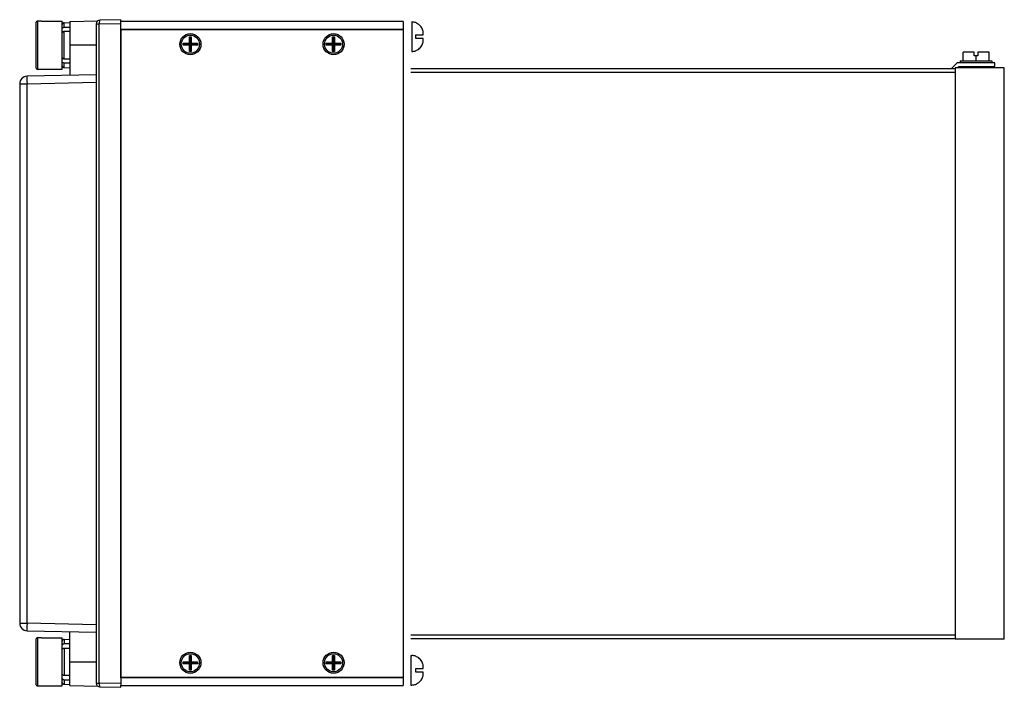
# Model space of a CAD drawing. Header units: millimetres. Extents: x -104 to 158, y -88 to 89.
import ezdxf

# ---------------------------------------------------------------- set-up
doc = ezdxf.new("R2010")
doc.units = ezdxf.units.MM

msp = doc.modelspace()

# ---------------------------------------------------------------- linework, layer by layer
at = {"extrusion": (1.83691e-16, 1, 6.12303e-17)}
for p, q in [((-99.5, 87.62), (-99.5, 75.88)), ((-99, 75.38), (-99, 88.12)), ((-98, 88.12), (-99, 88.12)), ((-98, 88.15), (-98, 88.12)), ((-98, 88.15), (-92.5, 88.15)), ((-92.5, 81.75), (-92.5, 88.15)), ((-92.01, 87.71), (-90.5, 87.75)), ((-92.01, 86.49), (-92.01, 87.71)), ((-90.5, 88.01), (-83.09, 88.21)), ((-90.5, 88.01), (-90.5, 81.75)), ((-83.5, 87.4), (-82.67, 87.4)), ((-83.5, 87.4), (-83.5, -87.4)), ((-82.67, 87.4), (-77, 87.5)), ((-82.67, -87.4), (-82.67, 87.4)), ((-77, 88.5), (-82.52, 88.4)), ((-77, 88), (-77, 88.5)), ((-77, 86), (-77, 88)), ((-2, 88), (-77, 88)), ((-2, 88), (-2, -88)), ((0.3, 87.9), (0.3, 80.1)), ((1.3, 87.69), (1.3, 87.73)), ((-92.01, 78.14), (-92.01, 85.36)), ((-77, -86), (-77, 86)), ((-77, 86), (-2, 86)), ((-76.9, -85.9), (-76.9, 85.9)), ((-76.9, 85.9), (-2.1, 85.9)), ((-58.75, 83.93), (-58.25, 83.95)), ((-58.75, 82.25), (-58.75, 83.93)), ((-58.75, 83.93), (-58.57, 83.75)), ((-58.43, 83.76), (-58.57, 83.75)), ((-58.57, 83.75), (-58.57, 82.07)), ((-58.25, 83.95), (-58.43, 83.76)), ((-58.43, 82.07), (-58.43, 83.76)), ((-58.25, 83.95), (-58.25, 82.25)), ((-20.75, 83.93), (-20.25, 83.95)), ((-20.75, 82.25), (-20.75, 83.93)), ((-20.75, 83.93), (-20.57, 83.75)), ((-20.43, 83.76), (-20.57, 83.75)), ((-20.57, 83.75), (-20.57, 82.07)), ((-20.25, 83.95), (-20.43, 83.76)), ((-20.43, 82.07), (-20.43, 83.76)), ((-20.25, 83.95), (-20.25, 82.25)), ((1.3, 83.5), (1.3, 84.5)), ((3.3, 84.5), (3.3, 84.75)), ((-92.5, 75.35), (-92.5, 81.75)), ((-83.5, 81.75), (-90.5, 81.75)), ((-90.5, 81.75), (-90.5, 73.75)), ((-60.43, 81.75), (-60.43, 82.25)), ((-60.43, 82.25), (-60.25, 82.07)), ((-60.43, 82.25), (-58.75, 82.25)), ((-60.43, 81.75), (-60.25, 81.93)), ((-58.75, 81.75), (-60.43, 81.75)), ((-60.25, 82.07), (-60.25, 81.93)), ((-58.57, 82.07), (-60.25, 82.07)), ((-60.25, 81.93), (-58.57, 81.93)), ((-58.75, 82.25), (-58.57, 82.07)), ((-58.57, 81.93), (-58.75, 81.75)), ((-58.75, 80.07), (-58.75, 81.75)), ((-58.57, 81.93), (-58.57, 80.25)), ((-58.43, 82.07), (-58.25, 82.25)), ((-56.75, 82.07), (-58.43, 82.07)), ((-58.43, 81.93), (-56.74, 81.93)), ((-58.43, 80.25), (-58.43, 81.93)), ((-58.25, 81.75), (-58.43, 81.93)), ((-58.25, 82.25), (-56.57, 82.25)), ((-56.55, 81.75), (-58.25, 81.75)), ((-58.25, 81.75), (-58.25, 80.07)), ((-56.57, 82.25), (-56.75, 82.07)), ((-56.74, 81.93), (-56.75, 82.07)), ((-56.55, 81.75), (-56.74, 81.93)), ((-56.57, 82.25), (-56.55, 81.75)), ((-22.43, 81.75), (-22.43, 82.25)), ((-22.43, 82.25), (-22.25, 82.07)), ((-22.43, 82.25), (-20.75, 82.25)), ((-22.43, 81.75), (-22.25, 81.93)), ((-20.75, 81.75), (-22.43, 81.75)), ((-22.25, 82.07), (-22.25, 81.93)), ((-20.57, 82.07), (-22.25, 82.07)), ((-22.25, 81.93), (-20.57, 81.93)), ((-20.75, 82.25), (-20.57, 82.07)), ((-20.57, 81.93), (-20.75, 81.75)), ((-20.75, 80.07), (-20.75, 81.75)), ((-20.57, 81.93), (-20.57, 80.25)), ((-20.43, 82.07), (-20.25, 82.25)), ((-18.75, 82.07), (-20.43, 82.07)), ((-20.43, 81.93), (-18.74, 81.93)), ((-20.43, 80.25), (-20.43, 81.93)), ((-20.25, 81.75), (-20.43, 81.93)), ((-20.25, 82.25), (-18.57, 82.25)), ((-18.55, 81.75), (-20.25, 81.75)), ((-20.25, 81.75), (-20.25, 80.07)), ((-18.57, 82.25), (-18.75, 82.07)), ((-18.74, 81.93), (-18.75, 82.07)), ((-18.55, 81.75), (-18.74, 81.93)), ((-18.57, 82.25), (-18.55, 81.75)), ((3.3, 83.25), (3.3, 83.5)), ((-58.75, 80.07), (-58.57, 80.25)), ((-58.25, 80.07), (-58.75, 80.07)), ((-58.57, 80.25), (-58.43, 80.25)), ((-58.25, 80.07), (-58.43, 80.25)), ((-20.75, 80.07), (-20.57, 80.25)), ((-20.25, 80.07), (-20.75, 80.07)), ((-20.57, 80.25), (-20.43, 80.25)), ((-20.25, 80.07), (-20.43, 80.25)), ((1.3, 80.27), (1.3, 80.31)), ((146.54, 77.6), (146.54, 79.9)), ((149.5, 79.9), (146.54, 79.9)), ((149.5, 78.9), (149.5, 79.9)), ((150, 78.9), (149.5, 78.9)), ((150, 77.6), (150, 78.9)), ((150.5, 78.9), (150, 78.9)), ((153.46, 79.9), (150.5, 79.9)), ((150.5, 79.9), (150.5, 78.9)), ((153.46, 77.6), (153.46, 79.9)), ((-92.01, 75.79), (-92.01, 77.01)), ((-92.01, 75.79), (-90.5, 75.75)), ((-77, 78), (-76.9, 78)), ((-77, 76.8), (-76.9, 76.8)), ((145, 77.1), (143.5, 75.6)), ((155, 77.1), (145, 77.1)), ((145.06, 75.75), (145.41, 76.1)), ((145.41, 76.1), (155, 76.1)), ((145.8, 77.6), (150, 77.6)), ((145.8, 77.6), (145.8, 77.1)), ((150, 77.6), (154.2, 77.6)), ((154.2, 77.6), (154.2, 77.1)), ((155, 76.1), (155, 77.1)), ((-83.5, 73.91), (-101.85, 73.49)), ((-99, 75.38), (-98, 75.38)), ((-98, 75.38), (-98, 75.35)), ((-98, 75.35), (-92.5, 75.35)), ((-77, 75.6), (-76.9, 75.6)), ((-77, 74.6), (-76.9, 74.6)), ((0, 75.6), (144.5, 75.6)), ((0, 74.6), (144.5, 74.6)), ((144.5, 75.75), (144.5, -75.75)), ((157.5, 75.75), (144.5, 75.75)), ((157.5, -75.75), (157.5, 75.75)), ((-103.8, 71.49), (-103.8, -71.49)), ((-103.8, 71.49), (-101.85, 71.49)), ((-101.85, 71.49), (-83.5, 71.91)), ((-101.85, -71.49), (-101.85, 71.49)), ((-103.8, -71.49), (-101.85, -71.49)), ((-83.5, -71.91), (-101.85, -71.49)), ((-101.85, -73.49), (-83.5, -73.91)), ((-99, -88.12), (-99, -75.38)), ((-98, -75.38), (-99, -75.38)), ((-98, -75.35), (-98, -75.38)), ((-98, -75.35), (-92.5, -75.35)), ((-92.5, -81.75), (-92.5, -75.35)), ((-92.01, -75.79), (-90.5, -75.75)), ((-90.5, -81.75), (-90.5, -73.75)), ((-77, -74.6), (-76.9, -74.6)), ((-77, -75.6), (-76.9, -75.6)), ((0, -74.6), (144.5, -74.6)), ((0, -75.6), (144.5, -75.6)), ((157.5, -75.75), (144.5, -75.75)), ((-99.5, -75.88), (-99.5, -87.62)), ((-92.01, -75.79), (-92.01, -77.01)), ((-92.01, -78.14), (-92.01, -85.36)), ((-77, -76.8), (-76.9, -76.8)), ((-76.9, -78), (-77, -78)), ((-58.75, -80.07), (-58.25, -80.05)), ((-58.75, -81.75), (-58.75, -80.07)), ((-58.75, -80.07), (-58.57, -80.25)), ((-58.43, -80.24), (-58.57, -80.25)), ((-58.57, -80.25), (-58.57, -81.93)), ((-58.25, -80.05), (-58.43, -80.24)), ((-58.43, -81.93), (-58.43, -80.24)), ((-58.25, -80.05), (-58.25, -81.75)), ((-20.75, -80.07), (-20.25, -80.05)), ((-20.75, -81.75), (-20.75, -80.07)), ((-20.75, -80.07), (-20.57, -80.25)), ((-20.43, -80.24), (-20.57, -80.25)), ((-20.57, -80.25), (-20.57, -81.93)), ((-20.25, -80.05), (-20.43, -80.24)), ((-20.43, -81.93), (-20.43, -80.24)), ((-20.25, -80.05), (-20.25, -81.75)), ((0, -80.1), (0, -87.9)), ((0, -80.1), (0.3, -80.1)), ((1.3, -80.31), (1.3, -80.27)), ((-92.5, -88.15), (-92.5, -81.75)), ((-90.5, -88.01), (-90.5, -81.75)), ((-90.5, -81.75), (-83.5, -81.75)), ((-60.43, -82.25), (-60.43, -81.75)), ((-60.43, -81.75), (-60.25, -81.93)), ((-60.43, -81.75), (-58.75, -81.75)), ((-60.43, -82.25), (-60.25, -82.07)), ((-58.75, -82.25), (-60.43, -82.25)), ((-60.25, -81.93), (-60.25, -82.07)), ((-58.57, -81.93), (-60.25, -81.93)), ((-60.25, -82.07), (-58.57, -82.07)), ((-58.75, -81.75), (-58.57, -81.93)), ((-58.57, -82.07), (-58.75, -82.25)), ((-58.75, -83.93), (-58.75, -82.25)), ((-58.57, -82.07), (-58.57, -83.75)), ((-58.43, -81.93), (-58.25, -81.75)), ((-56.75, -81.93), (-58.43, -81.93)), ((-58.43, -82.07), (-56.74, -82.07)), ((-58.43, -83.75), (-58.43, -82.07)), ((-58.25, -82.25), (-58.43, -82.07)), ((-58.25, -81.75), (-56.57, -81.75)), ((-56.55, -82.25), (-58.25, -82.25)), ((-58.25, -82.25), (-58.25, -83.93)), ((-56.57, -81.75), (-56.75, -81.93)), ((-56.74, -82.07), (-56.75, -81.93)), ((-56.55, -82.25), (-56.74, -82.07)), ((-56.57, -81.75), (-56.55, -82.25)), ((-22.43, -82.25), (-22.43, -81.75)), ((-22.43, -81.75), (-22.25, -81.93)), ((-22.43, -81.75), (-20.75, -81.75)), ((-22.43, -82.25), (-22.25, -82.07)), ((-20.75, -82.25), (-22.43, -82.25)), ((-22.25, -81.93), (-22.25, -82.07)), ((-20.57, -81.93), (-22.25, -81.93)), ((-22.25, -82.07), (-20.57, -82.07)), ((-20.75, -81.75), (-20.57, -81.93)), ((-20.57, -82.07), (-20.75, -82.25)), ((-20.75, -83.93), (-20.75, -82.25)), ((-20.57, -82.07), (-20.57, -83.75)), ((-20.43, -81.93), (-20.25, -81.75)), ((-18.75, -81.93), (-20.43, -81.93)), ((-20.43, -82.07), (-18.74, -82.07)), ((-20.43, -83.75), (-20.43, -82.07)), ((-20.25, -82.25), (-20.43, -82.07)), ((-20.25, -81.75), (-18.57, -81.75)), ((-18.55, -82.25), (-20.25, -82.25)), ((-20.25, -82.25), (-20.25, -83.93)), ((-18.57, -81.75), (-18.75, -81.93)), ((-18.74, -82.07), (-18.75, -81.93)), ((-18.55, -82.25), (-18.74, -82.07)), ((-18.57, -81.75), (-18.55, -82.25)), ((1.3, -84.5), (1.3, -83.5)), ((3.3, -83.5), (3.3, -83.25)), ((-77, -86), (-77, -88)), ((-2, -86), (-77, -86)), ((-2.1, -85.9), (-76.9, -85.9)), ((-58.75, -83.93), (-58.57, -83.75)), ((-58.25, -83.93), (-58.75, -83.93)), ((-58.57, -83.75), (-58.43, -83.75)), ((-58.25, -83.93), (-58.43, -83.75)), ((-20.75, -83.93), (-20.57, -83.75)), ((-20.25, -83.93), (-20.75, -83.93)), ((-20.57, -83.75), (-20.43, -83.75)), ((-20.25, -83.93), (-20.43, -83.75)), ((3.3, -84.75), (3.3, -84.5)), ((-99, -88.12), (-98, -88.12)), ((-98, -88.12), (-98, -88.15)), ((-98, -88.15), (-92.5, -88.15)), ((-92.01, -86.49), (-92.01, -87.71)), ((-92.01, -87.71), (-90.5, -87.75)), ((-90.5, -88.01), (-83.09, -88.21)), ((-83.5, -87.4), (-82.67, -87.4)), ((-77, -87.5), (-82.67, -87.4)), ((-82.52, -88.4), (-77, -88.5)), ((-77, -88.5), (-77, -88)), ((-77, -88), (-2, -88)), ((0, -87.9), (0.3, -87.9)), ((1.3, -87.73), (1.3, -87.69))]:
    msp.add_line(p, q, dxfattribs=at)
for centre, radius in [((-58.5, 82), 2.8), ((-58.5, 82), 2.41), ((-20.5, 82), 2.8), ((-20.5, 82), 2.41), ((-58.5, -82), 2.8), ((-58.5, -82), 2.41), ((-20.5, -82), 2.8), ((-20.5, -82), 2.41)]:
    msp.add_circle(centre, radius)
for centre, radius, start, end in [((-92, 87.21), 0.5, 91.5, 180), ((-82.5, 87.4), 1, 91, 180), ((0.3, 84.9), 3, 70.5288, 90), ((0.3, 83.1), 3, 270, 289.4712), ((-92, 76.29), 0.5, 180, 268.5), ((-101.8, 71.49), 2, 91.3, 180), ((-101.8, -71.49), 2, 180, 268.7), ((-92, -76.29), 0.5, 91.5, 180), ((0.3, -83.1), 3, 70.5288, 90), ((-92, -87.21), 0.5, 180, 268.5), ((-82.5, -87.4), 1, 180, 269), ((0.3, -84.9), 3, 270, 289.4712)]:
    msp.add_arc(centre, radius, start, end)
for centre, major_axis, ratio, start_param, end_param in [((-82.5, 87.4), (-0.017, 1), 0.173623, 0, 1.567766), ((-101.8, 71.49), (-0.05, 2), 0.022681, 0, 1.570282), ((-101.8, -71.49), (-0.05, -2), 0.022681, -1.570282, 0), ((-82.5, -87.4), (-0.017, -1), 0.173623, -1.567766, 0)]:
    msp.add_ellipse(centre, major_axis=major_axis, ratio=ratio, start_param=start_param, end_param=end_param)
for points, knots in [([(-99, 88.12), (-99.03, 88.12), (-99.06, 88.12), (-99.13, 88.11), (-99.16, 88.1), (-99.22, 88.07), (-99.25, 88.06), (-99.31, 88.02), (-99.33, 88), (-99.38, 87.95), (-99.4, 87.93), (-99.43, 87.87), (-99.45, 87.84), (-99.47, 87.78), (-99.48, 87.75), (-99.5, 87.68), (-99.5, 87.65), (-99.5, 87.62)], [0, 0, 0, 0, 0.0924229, 0.0924229, 0.1848458, 0.1848458, 0.2774778, 0.2774778, 0.3701098, 0.3701098, 0.4630179, 0.4630179, 0.5559261, 0.5559261, 0.6491039, 0.6491039, 0.7422816, 0.7422816, 0.7422816, 0.7422816]), ([(-92.5, 86.14), (-92.5, 86.16), (-92.5, 86.18), (-92.48, 86.23), (-92.47, 86.25), (-92.45, 86.29), (-92.43, 86.31), (-92.4, 86.35), (-92.37, 86.37), (-92.33, 86.4), (-92.31, 86.42), (-92.25, 86.45), (-92.22, 86.46), (-92.16, 86.47), (-92.13, 86.48), (-92.07, 86.49), (-92.04, 86.49), (-92.01, 86.49)], [2.2339788, 2.2339788, 2.2339788, 2.2339788, 2.3278291, 2.3278291, 2.4216793, 2.4216793, 2.5149603, 2.5149603, 2.6082413, 2.6082413, 2.7009484, 2.7009484, 2.7936554, 2.7936554, 2.8859317, 2.8859317, 2.9652768, 2.9652768, 2.9652768, 2.9652768]), ([(3.3, 84.75), (3.3, 84.82), (3.3, 84.88), (3.29, 85.11), (3.27, 85.28), (3.21, 85.59), (3.16, 85.74), (3.05, 86.04), (2.98, 86.21), (2.78, 86.54), (2.67, 86.7), (2.43, 86.98), (2.27, 87.14), (1.91, 87.4), (1.72, 87.51), (1.46, 87.63), (1.38, 87.67), (1.3, 87.69)], [0.70846, 0.70846, 0.70846, 0.70846, 0.896524, 0.896524, 1.344787, 1.344787, 1.793049, 1.793049, 2.316127, 2.316127, 2.839205, 2.839205, 3.445554, 3.445554, 4.051903, 4.051903, 4.302414, 4.302414, 4.302414, 4.302414]), ([(-92.01, 85.36), (-92.04, 85.36), (-92.07, 85.36), (-92.13, 85.35), (-92.16, 85.34), (-92.22, 85.33), (-92.25, 85.31), (-92.31, 85.29), (-92.33, 85.27), (-92.37, 85.24), (-92.4, 85.22), (-92.43, 85.18), (-92.45, 85.16), (-92.47, 85.12), (-92.48, 85.1), (-92.5, 85.05), (-92.5, 85.03), (-92.5, 85)], [0.0129312, 0.0129312, 0.0129312, 0.0129312, 0.0922763, 0.0922763, 0.1845526, 0.1845526, 0.2772597, 0.2772597, 0.3699667, 0.3699667, 0.4632477, 0.4632477, 0.5565287, 0.5565287, 0.6503789, 0.6503789, 0.7442292, 0.7442292, 0.7442292, 0.7442292]), ([(1.3, 84.5), (1.38, 84.5), (1.46, 84.5), (1.72, 84.5), (1.91, 84.5), (2.27, 84.5), (2.43, 84.5), (2.67, 84.5), (2.78, 84.5), (2.98, 84.5), (3.05, 84.5), (3.16, 84.5), (3.21, 84.5), (3.27, 84.5), (3.29, 84.5), (3.3, 84.5), (3.3, 84.5), (3.3, 84.5)], [16.73185, 16.73185, 16.73185, 16.73185, 16.982361, 16.982361, 17.58871, 17.58871, 18.195059, 18.195059, 18.718137, 18.718137, 19.241215, 19.241215, 19.689477, 19.689477, 20.13774, 20.13774, 20.325804, 20.325804, 20.325804, 20.325804]), ([(3.3, 83.5), (3.3, 83.5), (3.3, 83.5), (3.29, 83.5), (3.27, 83.5), (3.21, 83.5), (3.16, 83.5), (3.05, 83.5), (2.98, 83.5), (2.78, 83.5), (2.67, 83.5), (2.43, 83.5), (2.27, 83.5), (1.91, 83.5), (1.72, 83.5), (1.46, 83.5), (1.38, 83.5), (1.3, 83.5)], [0.70846, 0.70846, 0.70846, 0.70846, 0.896524, 0.896524, 1.344787, 1.344787, 1.793049, 1.793049, 2.316127, 2.316127, 2.839205, 2.839205, 3.445554, 3.445554, 4.051903, 4.051903, 4.302414, 4.302414, 4.302414, 4.302414]), ([(1.3, 80.31), (1.38, 80.33), (1.46, 80.37), (1.72, 80.49), (1.91, 80.6), (2.27, 80.86), (2.43, 81.02), (2.67, 81.3), (2.78, 81.46), (2.98, 81.79), (3.05, 81.96), (3.16, 82.26), (3.21, 82.41), (3.27, 82.72), (3.29, 82.89), (3.3, 83.12), (3.3, 83.18), (3.3, 83.25)], [16.73185, 16.73185, 16.73185, 16.73185, 16.982361, 16.982361, 17.58871, 17.58871, 18.195059, 18.195059, 18.718137, 18.718137, 19.241215, 19.241215, 19.689477, 19.689477, 20.13774, 20.13774, 20.325804, 20.325804, 20.325804, 20.325804]), ([(-92.5, 78.5), (-92.5, 78.47), (-92.5, 78.45), (-92.48, 78.4), (-92.47, 78.38), (-92.45, 78.34), (-92.43, 78.32), (-92.4, 78.28), (-92.37, 78.26), (-92.33, 78.23), (-92.31, 78.21), (-92.25, 78.19), (-92.22, 78.17), (-92.16, 78.16), (-92.13, 78.15), (-92.07, 78.14), (-92.04, 78.14), (-92.01, 78.14)], [2.2339788, 2.2339788, 2.2339788, 2.2339788, 2.3278291, 2.3278291, 2.4216793, 2.4216793, 2.5149603, 2.5149603, 2.6082413, 2.6082413, 2.7009484, 2.7009484, 2.7936554, 2.7936554, 2.8859317, 2.8859317, 2.9652768, 2.9652768, 2.9652768, 2.9652768]), ([(-99.5, 75.88), (-99.5, 75.85), (-99.5, 75.82), (-99.48, 75.75), (-99.47, 75.72), (-99.45, 75.66), (-99.43, 75.63), (-99.4, 75.57), (-99.38, 75.55), (-99.33, 75.5), (-99.31, 75.48), (-99.25, 75.44), (-99.22, 75.43), (-99.16, 75.4), (-99.13, 75.39), (-99.06, 75.38), (-99.03, 75.38), (-99, 75.38)], [-0.7422816, -0.7422816, -0.7422816, -0.7422816, -0.6491039, -0.6491039, -0.5559261, -0.5559261, -0.4630179, -0.4630179, -0.3701098, -0.3701098, -0.2774778, -0.2774778, -0.1848458, -0.1848458, -0.0924229, -0.0924229, 0, 0, 0, 0]), ([(-92.01, 77.01), (-92.04, 77.01), (-92.07, 77.01), (-92.13, 77.02), (-92.16, 77.03), (-92.22, 77.04), (-92.25, 77.05), (-92.31, 77.08), (-92.33, 77.1), (-92.37, 77.13), (-92.4, 77.15), (-92.43, 77.19), (-92.45, 77.21), (-92.47, 77.25), (-92.48, 77.27), (-92.5, 77.32), (-92.5, 77.34), (-92.5, 77.36)], [0.0129312, 0.0129312, 0.0129312, 0.0129312, 0.0922763, 0.0922763, 0.1845526, 0.1845526, 0.2772597, 0.2772597, 0.3699667, 0.3699667, 0.4632477, 0.4632477, 0.5565287, 0.5565287, 0.6503789, 0.6503789, 0.7442292, 0.7442292, 0.7442292, 0.7442292]), ([(-99, -75.38), (-99.03, -75.38), (-99.06, -75.38), (-99.13, -75.39), (-99.16, -75.4), (-99.22, -75.43), (-99.25, -75.44), (-99.31, -75.48), (-99.33, -75.5), (-99.38, -75.55), (-99.4, -75.57), (-99.43, -75.63), (-99.45, -75.66), (-99.47, -75.72), (-99.48, -75.75), (-99.5, -75.82), (-99.5, -75.85), (-99.5, -75.88)], [0, 0, 0, 0, 0.0924229, 0.0924229, 0.1848458, 0.1848458, 0.2774778, 0.2774778, 0.3701098, 0.3701098, 0.4630179, 0.4630179, 0.5559261, 0.5559261, 0.6491039, 0.6491039, 0.7422816, 0.7422816, 0.7422816, 0.7422816]), ([(-92.01, -77.01), (-92.04, -77.01), (-92.07, -77.01), (-92.13, -77.02), (-92.16, -77.03), (-92.22, -77.04), (-92.25, -77.05), (-92.31, -77.08), (-92.33, -77.1), (-92.37, -77.13), (-92.4, -77.15), (-92.43, -77.19), (-92.45, -77.21), (-92.47, -77.25), (-92.48, -77.27), (-92.5, -77.32), (-92.5, -77.34), (-92.5, -77.36)], [0.0129312, 0.0129312, 0.0129312, 0.0129312, 0.0922763, 0.0922763, 0.1845526, 0.1845526, 0.2772597, 0.2772597, 0.3699667, 0.3699667, 0.4632477, 0.4632477, 0.5565287, 0.5565287, 0.6503789, 0.6503789, 0.7442292, 0.7442292, 0.7442292, 0.7442292]), ([(-92.5, -78.5), (-92.5, -78.47), (-92.5, -78.45), (-92.48, -78.4), (-92.47, -78.38), (-92.45, -78.34), (-92.43, -78.32), (-92.4, -78.28), (-92.37, -78.26), (-92.33, -78.23), (-92.31, -78.21), (-92.25, -78.19), (-92.22, -78.17), (-92.16, -78.16), (-92.13, -78.15), (-92.07, -78.14), (-92.04, -78.14), (-92.01, -78.14)], [2.2339788, 2.2339788, 2.2339788, 2.2339788, 2.3278291, 2.3278291, 2.4216793, 2.4216793, 2.5149603, 2.5149603, 2.6082413, 2.6082413, 2.7009484, 2.7009484, 2.7936554, 2.7936554, 2.8859317, 2.8859317, 2.9652768, 2.9652768, 2.9652768, 2.9652768]), ([(3.3, -83.25), (3.3, -83.18), (3.3, -83.12), (3.29, -82.89), (3.27, -82.72), (3.21, -82.41), (3.16, -82.26), (3.05, -81.96), (2.98, -81.79), (2.78, -81.46), (2.67, -81.3), (2.43, -81.02), (2.27, -80.86), (1.91, -80.6), (1.72, -80.49), (1.46, -80.37), (1.38, -80.33), (1.3, -80.31)], [0.70846, 0.70846, 0.70846, 0.70846, 0.896524, 0.896524, 1.344787, 1.344787, 1.793049, 1.793049, 2.316127, 2.316127, 2.839205, 2.839205, 3.445554, 3.445554, 4.051903, 4.051903, 4.302414, 4.302414, 4.302414, 4.302414]), ([(1.3, -83.5), (1.38, -83.5), (1.46, -83.5), (1.72, -83.5), (1.91, -83.5), (2.27, -83.5), (2.43, -83.5), (2.67, -83.5), (2.78, -83.5), (2.98, -83.5), (3.05, -83.5), (3.16, -83.5), (3.21, -83.5), (3.27, -83.5), (3.29, -83.5), (3.3, -83.5), (3.3, -83.5), (3.3, -83.5)], [16.73185, 16.73185, 16.73185, 16.73185, 16.982361, 16.982361, 17.58871, 17.58871, 18.195059, 18.195059, 18.718137, 18.718137, 19.241215, 19.241215, 19.689477, 19.689477, 20.13774, 20.13774, 20.325804, 20.325804, 20.325804, 20.325804]), ([(-92.01, -85.36), (-92.04, -85.36), (-92.07, -85.36), (-92.13, -85.35), (-92.16, -85.34), (-92.22, -85.33), (-92.25, -85.31), (-92.31, -85.29), (-92.33, -85.27), (-92.37, -85.24), (-92.4, -85.22), (-92.43, -85.18), (-92.45, -85.16), (-92.47, -85.12), (-92.48, -85.1), (-92.5, -85.05), (-92.5, -85.03), (-92.5, -85)], [0.0129312, 0.0129312, 0.0129312, 0.0129312, 0.0922763, 0.0922763, 0.1845526, 0.1845526, 0.2772597, 0.2772597, 0.3699667, 0.3699667, 0.4632477, 0.4632477, 0.5565287, 0.5565287, 0.6503789, 0.6503789, 0.7442292, 0.7442292, 0.7442292, 0.7442292]), ([(-92.5, -86.14), (-92.5, -86.16), (-92.5, -86.18), (-92.48, -86.23), (-92.47, -86.25), (-92.45, -86.29), (-92.43, -86.31), (-92.4, -86.35), (-92.37, -86.37), (-92.33, -86.4), (-92.31, -86.42), (-92.25, -86.45), (-92.22, -86.46), (-92.16, -86.47), (-92.13, -86.48), (-92.07, -86.49), (-92.04, -86.49), (-92.01, -86.49)], [2.2339788, 2.2339788, 2.2339788, 2.2339788, 2.3278291, 2.3278291, 2.4216793, 2.4216793, 2.5149603, 2.5149603, 2.6082413, 2.6082413, 2.7009484, 2.7009484, 2.7936554, 2.7936554, 2.8859317, 2.8859317, 2.9652768, 2.9652768, 2.9652768, 2.9652768]), ([(3.3, -84.5), (3.3, -84.5), (3.3, -84.5), (3.29, -84.5), (3.27, -84.5), (3.21, -84.5), (3.16, -84.5), (3.05, -84.5), (2.98, -84.5), (2.78, -84.5), (2.67, -84.5), (2.43, -84.5), (2.27, -84.5), (1.91, -84.5), (1.72, -84.5), (1.46, -84.5), (1.38, -84.5), (1.3, -84.5)], [0.70846, 0.70846, 0.70846, 0.70846, 0.896524, 0.896524, 1.344787, 1.344787, 1.793049, 1.793049, 2.316127, 2.316127, 2.839205, 2.839205, 3.445554, 3.445554, 4.051903, 4.051903, 4.302414, 4.302414, 4.302414, 4.302414]), ([(1.3, -87.69), (1.38, -87.67), (1.46, -87.63), (1.72, -87.51), (1.91, -87.4), (2.27, -87.14), (2.43, -86.98), (2.67, -86.7), (2.78, -86.54), (2.98, -86.21), (3.05, -86.04), (3.16, -85.74), (3.21, -85.59), (3.27, -85.28), (3.29, -85.11), (3.3, -84.88), (3.3, -84.82), (3.3, -84.75)], [16.73185, 16.73185, 16.73185, 16.73185, 16.982361, 16.982361, 17.58871, 17.58871, 18.195059, 18.195059, 18.718137, 18.718137, 19.241215, 19.241215, 19.689477, 19.689477, 20.13774, 20.13774, 20.325804, 20.325804, 20.325804, 20.325804]), ([(-99.5, -87.62), (-99.5, -87.65), (-99.5, -87.68), (-99.48, -87.75), (-99.47, -87.78), (-99.45, -87.84), (-99.43, -87.87), (-99.4, -87.93), (-99.38, -87.95), (-99.33, -88), (-99.31, -88.02), (-99.25, -88.06), (-99.22, -88.07), (-99.16, -88.1), (-99.13, -88.11), (-99.06, -88.12), (-99.03, -88.12), (-99, -88.12)], [-0.7422816, -0.7422816, -0.7422816, -0.7422816, -0.6491039, -0.6491039, -0.5559261, -0.5559261, -0.4630179, -0.4630179, -0.3701098, -0.3701098, -0.2774778, -0.2774778, -0.1848458, -0.1848458, -0.0924229, -0.0924229, 0, 0, 0, 0])]:
    msp.add_open_spline(points, degree=3, knots=knots)
for points, weights in [([(-92.01, 86.49), (-91.26, 86.51), (-90.5, 86.52)], [1.00000360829, 1.00000738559, 1]), ([(-90.5, 85.39), (-91.26, 85.37), (-92.01, 85.36)], [1, 1.00000738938, 1.00000361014]), ([(-92.01, 78.14), (-91.26, 78.13), (-90.5, 78.11)], [1.0000036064, 1.00000738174, 1]), ([(-90.5, 76.98), (-91.26, 76.99), (-92.01, 77.01)], [1, 1.00000739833, 1.00000361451]), ([(-90.5, -76.98), (-91.26, -76.99), (-92.01, -77.01)], [1, 1.00000739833, 1.00000361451]), ([(-92.01, -78.14), (-91.26, -78.13), (-90.5, -78.11)], [1.0000036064, 1.00000738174, 1]), ([(-90.5, -85.39), (-91.26, -85.37), (-92.01, -85.36)], [1, 1.00000738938, 1.00000361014]), ([(-92.01, -86.49), (-91.26, -86.51), (-90.5, -86.52)], [1.00000360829, 1.00000738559, 1])]:
    msp.add_rational_spline(points, weights, degree=2)

doc.saveas('drawing.dxf')
